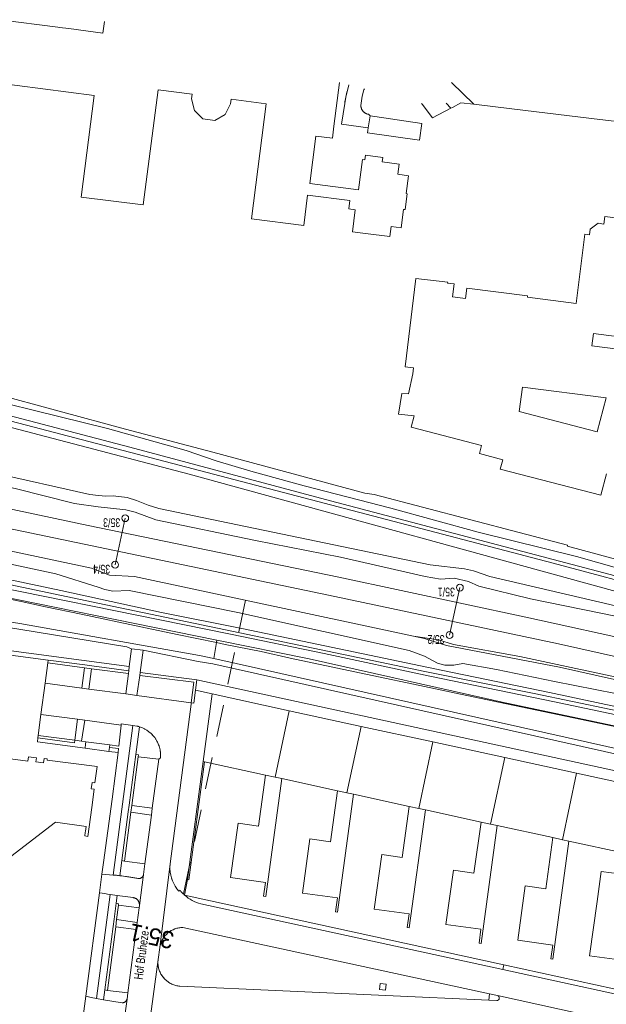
# Model space of a CAD drawing. Header units: metres. Extents: x 177050 to 178939, y 386242 to 386919.
# Tile 4 of 18: x 177187 to 177307, y 386699 to 386900. Entities that reach past the tile are written whole.
import ezdxf

# ---------------------------------------------------------------- set-up
doc = ezdxf.new("R2010")
doc.units = ezdxf.units.M
doc.header["$MEASUREMENT"] = 0
doc.linetypes.add('DGN Style 2', pattern=[10.930399, 6.558239, -4.37216])
for name, color, linetype, lineweight in [('Level 1', 7, 'Continuous', 0), ('Level 2', 7, 'Continuous', 0), ('Level 3', 7, 'Continuous', 0), ('Level 4', 7, 'Continuous', 0), ('Level 51', 7, 'Continuous', 0), ('Level 7', 7, 'Continuous', 0), ('Level 9', 7, 'Continuous', 0)]:
    doc.layers.add(name, color=color, linetype=linetype, lineweight=lineweight)
doc.styles.add('Style-ENGINEERING', font='ENGINEERING.shx')
doc.styles.add('Style-FANCY', font='FANCY.shx')

# ---------------------------------------------------------------- blocks, each defined once
blk = doc.blocks.new('022')
at = {"layer": 'Level 51', "color": 7, "linetype": 'Continuous', "lineweight": 0}
blk.add_circle((0, 0), 0.7, dxfattribs=at)

msp = doc.modelspace()

# ---------------------------------------------------------------- linework, layer by layer
at = {"layer": 'Level 1', "linetype": 'Continuous', "lineweight": 13, "flags": 128}
for points in [[(178058.805, 386579.258), (177949.796, 386608.25), (177899.355, 386621.742), (177883.661, 386625.83), (177761.716, 386658.41), (177677.272, 386680.748), (177510.328, 386725.152), (177475.793, 386734.204), (177443.681, 386742.369), (177422.648, 386747.621), (177396.256, 386754.087), (177344.301, 386766.36), (177314.281, 386773.123), (177290.142, 386778.42), (177251.997, 386786.543), (177200.815, 386797.094), (177161.929, 386805.309), (177142.85, 386809.451), (177108.005, 386817.267), (177090.198, 386821.356), (177082.773, 386823.104)], [(178057.909, 386575.788), (178007.591, 386589.22), (177824.506, 386637.819), (177536.111, 386714.539), (177467.167, 386732.554), (177418.083, 386744.814), (177377.577, 386754.585), (177342.082, 386762.874), (177296.806, 386772.956), (177249.869, 386782.919), (177171.875, 386799.144), (177140.68, 386805.872), (177088.884, 386817.672), (177081.802, 386819.344)]]:
    msp.add_lwpolyline(points, dxfattribs=at)
at = {"layer": 'Level 2', "linetype": 'Continuous', "lineweight": 0, "flags": 128}
for points in [[(177208.377, 386798.597), (177206.317, 386789.105)], [(177276.679, 386784.447), (177274.569, 386774.762)]]:
    msp.add_lwpolyline(points, dxfattribs=at)
at = {"layer": 'Level 3', "linetype": 'Continuous', "lineweight": 0, "flags": 128}
for points in [[(177204.125, 386899.905), (177203.82, 386897.565), (177196.895, 386898.468), (177194.965, 386898.719), (177194.594, 386898.767), (177182.856, 386900.298)], [(177181.028, 386887.545), (177202.057, 386884.857), (177199.406, 386864.115), (177212.065, 386862.497), (177215.068, 386885.986), (177222.048, 386885.093), (177221.927, 386884.151), (177222.532, 386881.787), (177224.245, 386880.064), (177226.646, 386879.757), (177228.775, 386880.97), (177229.881, 386883.144), (177229.999, 386884.067), (177237.118, 386883.157), (177234.117, 386859.678), (177244.8, 386858.312), (177245.593, 386864.512), (177254.211, 386863.41), (177253.993, 386861.704), (177255.313, 386861.535), (177254.739, 386857.041), (177257.424, 386856.698), (177262.384, 386856.064), (177262.651, 386858.108), (177264.706, 386857.84), (177265.196, 386861.596), (177265.531, 386861.553), (177265.952, 386864.787), (177265.737, 386864.815), (177266.213, 386868.47), (177264.049, 386868.752), (177264.321, 386870.844), (177260.834, 386871.298), (177260.948, 386872.173), (177257.402, 386872.636), (177257.284, 386871.734), (177256.815, 386871.795), (177256.001, 386865.559), (177246.036, 386866.858), (177247.299, 386876.541), (177250.651, 386876.104), (177250.976, 386878.597), (177252.137, 386887.503)], [(177257.989, 386878.259), (177257.907, 386877.699), (177257.841, 386877.249), (177268.414, 386875.698), (177268.917, 386879.122), (177259.347, 386880.52), (177258.342, 386880.667)], [(177258.342, 386880.667), (177257.989, 386878.259)], [(177314.776, 386859.047), (177306.296, 386860.162), (177306.085, 386858.598), (177304.873, 386858.777), (177303.272, 386857.555), (177303.146, 386856.42), (177302.187, 386856.528), (177300.419, 386842.403), (177290.475, 386843.683), (177290.512, 386843.97), (177278.119, 386845.552), (177277.846, 386843.42), (177275.19, 386843.769), (177275.527, 386846.407), (177274.179, 386846.579), (177274.2, 386846.748), (177267.698, 386847.517), (177265.483, 386829.511), (177267.211, 386829.308), (177267.087, 386828.067), (177266.207, 386823.95), (177264.809, 386824.035), (177264.183, 386819.854), (177267.37, 386819.477), (177266.762, 386817.145), (177281.081, 386813.406), (177280.654, 386811.771), (177285.415, 386810.527), (177284.919, 386808.631), (177305.441, 386803.272), (177306.577, 386807.62)], [(177328, 386826.317), (177332.167, 386828.393), (177332.71, 386832.537), (177303.965, 386836.301), (177303.631, 386833.753), (177309.432, 386832.994), (177314.419, 386828.095), (177328, 386826.317)], [(177306.56, 386823.129), (177289.445, 386825.332), (177288.807, 386820.373), (177304.733, 386816.254), (177306.56, 386823.129)], [(177226.119, 386762.763), (177224.276, 386748.975)], [(177241.864, 386759.334), (177226.119, 386762.763)], [(177241.864, 386759.334), (177238.959, 386745.768)], [(177256.524, 386756.141), (177241.864, 386759.334)], [(177256.524, 386756.141), (177253.636, 386742.589)], [(177271.185, 386752.948), (177256.524, 386756.141)], [(177271.185, 386752.948), (177268.288, 386739.408)], [(177285.845, 386749.755), (177271.185, 386752.948)], [(177177.85, 386724.136), (177194.11, 386736.582), (177200.383, 386735.736), (177200.253, 386734.768), (177200.219, 386734.514), (177200.12, 386733.775), (177200.758, 386733.687), (177201.541, 386739.567), (177202.037, 386743.292), (177201.435, 386743.393), (177201.609, 386744.652), (177202.201, 386744.599), (177202.641, 386747.934), (177192.444, 386749.273), (177192.435, 386749.498), (177191.804, 386749.584), (177191.682, 386748.692), (177190.135, 386748.899), (177190.244, 386749.712), (177188.639, 386749.927), (177188.519, 386749.035), (177168.706, 386751.69)], [(177224.276, 386748.975), (177224.58, 386748.909)], [(177224.58, 386748.909), (177237.035, 386746.202)], [(177282.933, 386736.202), (177285.845, 386749.755)], [(177300.505, 386746.563), (177285.845, 386749.755)], [(177237.035, 386746.202), (177235.592, 386735.789), (177231.412, 386736.368), (177229.884, 386725.283), (177237.007, 386724.309), (177236.615, 386721.47), (177237.041, 386721.412), (177240.308, 386745.477)], [(177238.959, 386745.768), (177237.035, 386746.202)], [(177240.308, 386745.477), (177238.959, 386745.768)], [(177300.505, 386746.563), (177297.597, 386733.023)], [(177315.176, 386743.368), (177300.505, 386746.563)], [(177240.308, 386745.477), (177251.695, 386743.019)], [(177251.695, 386743.019), (177250.261, 386732.597), (177246.077, 386733.173), (177244.551, 386722.097), (177251.682, 386721.127), (177251.289, 386718.275), (177251.694, 386718.224), (177254.984, 386742.295)], [(177253.636, 386742.589), (177251.695, 386743.019)], [(177254.984, 386742.295), (177253.636, 386742.589)], [(177254.984, 386742.295), (177266.35, 386739.816)], [(177266.35, 386739.816), (177264.918, 386729.405), (177260.72, 386729.969), (177259.192, 386718.879), (177266.31, 386717.926), (177265.927, 386715.077), (177266.345, 386715.028), (177269.636, 386739.113)], [(177268.288, 386739.408), (177266.35, 386739.816)], [(177269.636, 386739.113), (177268.288, 386739.408)], [(177269.636, 386739.113), (177281, 386736.626)], [(177281, 386736.626), (177279.559, 386726.211), (177275.369, 386726.786), (177273.837, 386715.703), (177280.966, 386714.739), (177280.587, 386711.89), (177280.994, 386711.848), (177284.282, 386735.909)], [(177282.933, 386736.202), (177281, 386736.626)], [(177284.282, 386735.909), (177282.933, 386736.202)], [(177284.282, 386735.909), (177295.647, 386733.441)], [(177295.647, 386733.441), (177294.214, 386723.016), (177290.034, 386723.587), (177288.515, 386712.497), (177295.63, 386711.535), (177295.233, 386708.687), (177295.649, 386708.632), (177298.945, 386732.728)], [(177297.597, 386733.023), (177295.647, 386733.441)], [(177298.945, 386732.728), (177297.597, 386733.023)], [(177298.945, 386732.728), (177310.299, 386730.247)], [(177310.299, 386730.247), (177309.716, 386725.99), (177305.522, 386726.562), (177304.683, 386720.411), (177303.169, 386709.312), (177310.275, 386708.361), (177309.892, 386705.519), (177310.312, 386705.454), (177313.598, 386729.541)]]:
    msp.add_lwpolyline(points, dxfattribs=at)
at = {"layer": 'Level 4', "linetype": 'Continuous', "lineweight": 0, "flags": 128}
for points in [[(177147.701, 386830.953), (177190.131, 386820.533), (177204.763, 386816.921), (177220.836, 386812.409), (177226.903, 386810.285), (177233.979, 386808.207), (177244.882, 386805.195), (177262.564, 386800.683), (177280.389, 386795.772), (177300.483, 386790.768), (177313.71, 386787.04), (177329.345, 386782.99), (177337.206, 386781.372), (177343.65, 386780.461)], [(177342.479, 386776.948), (177340.507, 386777.485), (177295.7, 386789.435), (177188.197, 386817.609), (177148.631, 386827.875), (177148.814, 386828.965), (177209.333, 386813.104), (177250.272, 386802.167), (177326.234, 386782.156), (177342.99, 386778.481)], [(177341.709, 386774.635), (177338.93, 386775.417), (177314.039, 386782.147), (177221.413, 386807.56), (177182.449, 386817.772)], [(177298.673, 386793.096), (177259.197, 386803.42)], [(177135.711, 386798.952), (177137.806, 386798.492), (177140.414, 386797.515), (177142.759, 386796.457), (177149.633, 386794.188), (177151.18, 386793.92), (177155.576, 386792.561), (177170.372, 386789.097), (177195.233, 386783.822), (177215.764, 386779.371), (177232.549, 386776.006), (177273.203, 386767.522), (177294.97, 386763.058), (177324.677, 386756.691), (177329.93, 386756.235), (177344.398, 386753.094), (177354.856, 386751.039), (177365.447, 386748.57), (177369.985, 386747.348), (177386.912, 386743.478), (177397.527, 386740.942), (177421.591, 386735.666), (177473.594, 386723.581), (177474.37, 386723.447)], [(177473.824, 386721.32), (177460.269, 386724.388), (177429.389, 386731.137), (177384.563, 386741.438), (177361.544, 386746.644), (177339.467, 386751.5), (177325.835, 386754.781), (177323.379, 386755.354), (177296.014, 386761.13), (177270.522, 386766.364), (177249, 386770.971), (177229.894, 386774.945), (177168.073, 386787.425), (177134.496, 386794.576)], [(177474.017, 386722.071), (177453.217, 386726.65), (177420.042, 386734.104), (177358.796, 386747.984), (177335.732, 386753.409), (177315.323, 386757.931), (177291.816, 386762.851), (177269.54, 386767.345), (177204.387, 386780.906), (177134.835, 386795.524)], [(177142.171, 386791.1), (177144.044, 386790.702), (177152.924, 386788.775), (177160.274, 386787.222), (177170.032, 386785.18), (177174.924, 386784.127), (177187.138, 386781.582), (177192.089, 386780.553), (177199.383, 386778.996), (177211.575, 386776.45), (177218.943, 386774.897), (177226.985, 386773.214)], [(177227.068, 386773.738), (177173.446, 386784.607), (177158.311, 386787.802), (177142.171, 386791.1)], [(177226.985, 386773.214), (177228.803, 386772.833), (177236.139, 386771.382), (177242.045, 386770.07), (177246.889, 386769.05), (177258.775, 386766.532), (177268.531, 386764.445), (177275.859, 386762.899), (177283.261, 386761.357), (177302.778, 386757.253), (177315.038, 386754.694), (177324.83, 386752.65), (177337.017, 386749.962), (177345.923, 386747.927), (177358.079, 386745.26), (177370.542, 386742.452), (177377.64, 386740.886), (177394.694, 386737.136), (177404.426, 386734.905), (177414.179, 386732.68), (177419.436, 386731.472)], [(177419.492, 386731.887), (177376.685, 386741.311), (177350.71, 386747.168), (177326.783, 386752.334), (177285.293, 386761.104), (177245.932, 386769.914), (177227.068, 386773.738)]]:
    msp.add_lwpolyline(points, dxfattribs=at)
at = {"layer": 'Level 7', "linetype": 'DGN Style 2', "lineweight": 0, "flags": 128}
msp.add_lwpolyline([(177232.939, 386781.87), (177219.88, 386720.242)], dxfattribs=at)
at = {"layer": 'Level 9', "linetype": 'Continuous', "lineweight": 0, "flags": 128}
for points in [[(177254.028, 386887.014, 0.0091501), (177253.71, 386885.828)], [(177253.412, 386884.515, 0.0100426), (177253.166, 386883.19)], [(177253.71, 386885.828, 0.0100333), (177253.412, 386884.515)], [(177256.483, 386882.628, -0.0228883), (177256.474, 386882.795)], [(177256.506, 386882.463, -0.0227971), (177256.483, 386882.628)], [(177256.545, 386882.301, -0.022799), (177256.506, 386882.463)], [(177256.598, 386882.143, -0.0228026), (177256.545, 386882.301)], [(177256.666, 386881.99, -0.0229087), (177256.598, 386882.143)], [(177256.747, 386881.845, -0.0227281), (177256.666, 386881.99)], [(177256.841, 386881.707, -0.0228491), (177256.747, 386881.845)], [(177256.947, 386881.578, -0.0228436), (177256.841, 386881.707)], [(177257.065, 386881.46, -0.0228324), (177256.947, 386881.578)], [(177257.195, 386881.351, -0.0232149), (177257.065, 386881.46)], [(177257.335, 386881.255, -0.023231), (177257.195, 386881.351)], [(177257.482, 386881.172, -0.0231024), (177257.335, 386881.255)], [(177257.637, 386881.103, -0.0232158), (177257.482, 386881.172)], [(177257.798, 386881.049, -0.0232385), (177257.637, 386881.103)], [(177257.963, 386881.01, -0.0232049), (177257.798, 386881.049)], [(177258.131, 386880.986, -0.0232256), (177257.963, 386881.01)], [(177211.258, 386756.07, -0.0226574), (177211.783, 386755.881)], [(177211.783, 386755.881, -0.0226529), (177212.288, 386755.644)], [(177212.288, 386755.644, -0.0226924), (177212.771, 386755.363)], [(177212.771, 386755.363, -0.022626), (177213.225, 386755.04)], [(177213.225, 386755.04, -0.0226653), (177213.649, 386754.677)], [(177213.649, 386754.677, -0.0226562), (177214.038, 386754.277)], [(177214.038, 386754.277, -0.0226653), (177214.389, 386753.843)], [(177214.389, 386753.843, -0.0223897), (177214.696, 386753.385)], [(177214.696, 386753.385, -0.0223706), (177214.961, 386752.902)], [(177214.961, 386752.902, -0.0223674), (177215.181, 386752.397)], [(177215.181, 386752.397, -0.0223943), (177215.356, 386751.874)], [(177215.356, 386751.874, -0.0223666), (177215.483, 386751.338)], [(177215.483, 386751.338, -0.0223963), (177215.561, 386750.792)], [(177215.561, 386750.792, -0.0223671), (177215.591, 386750.242)], [(177215.591, 386750.242, -0.0223888), (177215.571, 386749.691)], [(177217.505, 386727.537, -0.020085), (177217.547, 386728.115)], [(177212.072, 386725.736, -0.0219909), (177212.041, 386725.658)], [(177212.095, 386725.816, -0.0218131), (177212.072, 386725.736)], [(177212.112, 386725.898, -0.0219486), (177212.095, 386725.816)], [(177217.51, 386726.957, -0.0201024), (177217.505, 386727.537)], [(177217.561, 386726.379, -0.0201101), (177217.51, 386726.957)], [(177217.659, 386725.807, -0.0201133), (177217.561, 386726.379)], [(177217.802, 386725.245, -0.0200988), (177217.659, 386725.807)], [(177209.292, 386725.399, 0.0039251), (177208.45, 386725.522)], [(177210.132, 386725.263, 0.0039251), (177209.292, 386725.399)], [(177210.97, 386725.113, 0.0039269), (177210.132, 386725.263)], [(177211.048, 386725.1, -0.0207233), (177210.97, 386725.113)], [(177211.128, 386725.093, -0.0210471), (177211.048, 386725.1)], [(177211.207, 386725.093, -0.0207043), (177211.128, 386725.093)], [(177211.287, 386725.099, -0.0210209), (177211.207, 386725.093)], [(177211.365, 386725.112, -0.0207134), (177211.287, 386725.099)], [(177211.442, 386725.132, -0.0208442), (177211.365, 386725.112)], [(177211.518, 386725.158, -0.0210491), (177211.442, 386725.132)], [(177211.591, 386725.19, -0.0208822), (177211.518, 386725.158)], [(177211.661, 386725.228, -0.0208631), (177211.591, 386725.19)], [(177211.727, 386725.272, -0.0207802), (177211.661, 386725.228)], [(177211.793, 386725.324, -0.0220172), (177211.727, 386725.272)], [(177211.854, 386725.381, -0.0218708), (177211.793, 386725.324)], [(177211.909, 386725.444, -0.0219132), (177211.854, 386725.381)], [(177211.959, 386725.511, -0.021913), (177211.909, 386725.444)], [(177212.003, 386725.583, -0.0221191), (177211.959, 386725.511)], [(177212.041, 386725.658, -0.0220371), (177212.003, 386725.583)], [(177218.009, 386724.647, -0.0219337), (177217.802, 386725.245)], [(177218.268, 386724.07, -0.0219221), (177218.009, 386724.647)], [(177218.576, 386723.518, -0.0219108), (177218.268, 386724.07)], [(177203.111, 386722.161, -0.0314047), (177205.335, 386721.811)], [(177218.931, 386722.994, -0.0219382), (177218.576, 386723.518)], [(177219.331, 386722.504, -0.0219238), (177218.931, 386722.994)], [(177219.754, 386722.483, -0.009812), (177219.581, 386722.702)], [(177219.935, 386722.272, -0.009774), (177219.754, 386722.483)], [(177220.124, 386722.067, -0.0098032), (177219.935, 386722.272)], [(177220.246, 386721.943, -0.0061153), (177220.124, 386722.067)], [(177220.372, 386721.822, -0.0061413), (177220.246, 386721.943)], [(177220.5, 386721.704, -0.0061203), (177220.372, 386721.822)], [(177285.452, 386706.544), (177223.809, 386719.961, -0.1277303), (177220.5, 386721.704)], [(177209.995, 386721.2, -0.020861), (177210.117, 386721.178)], [(177210.117, 386721.178, -0.0209443), (177210.237, 386721.145)], [(177210.237, 386721.145, -0.0209203), (177210.354, 386721.103)], [(177210.354, 386721.103, -0.0209302), (177210.467, 386721.051)], [(177210.467, 386721.051, -0.0208688), (177210.575, 386720.99)], [(177210.575, 386720.99, -0.0208149), (177210.677, 386720.92)], [(177210.677, 386720.92, -0.0210522), (177210.774, 386720.841)], [(177210.774, 386720.841, -0.0208293), (177210.863, 386720.755)], [(177210.863, 386720.755, -0.0208679), (177210.945, 386720.662)], [(177210.945, 386720.662, -0.02131), (177211.02, 386720.56)], [(177211.02, 386720.56, -0.0213913), (177211.087, 386720.452)], [(177211.087, 386720.452, -0.0214506), (177211.144, 386720.338)], [(177211.144, 386720.338, -0.0213793), (177211.191, 386720.22)], [(177211.191, 386720.22, -0.0212967), (177211.228, 386720.099)], [(177211.228, 386720.099, -0.0213253), (177211.254, 386719.975)], [(177211.254, 386719.975, -0.0213789), (177211.27, 386719.849)], [(177211.275, 386719.722, -0.0213977), (177211.269, 386719.595)], [(177211.27, 386719.849, -0.0213909), (177211.275, 386719.722)], [(177216.471, 386713.379, -0.022971), (177216.767, 386713.702)], [(177216.767, 386713.702, -0.0229762), (177217.091, 386713.997)], [(177217.091, 386713.997, -0.0229455), (177217.44, 386714.261)], [(177217.44, 386714.261, -0.0213139), (177217.785, 386714.476)], [(177217.785, 386714.476, -0.0212911), (177218.146, 386714.662)], [(177218.146, 386714.662, -0.0213311), (177218.523, 386714.815)], [(177218.523, 386714.815, -0.0212603), (177218.91, 386714.936)], [(177218.91, 386714.936, -0.0213206), (177219.307, 386715.024)], [(177219.307, 386715.024, -0.0213177), (177219.71, 386715.078)], [(177219.71, 386715.078, -0.0213091), (177220.116, 386715.097)], [(177215.498, 386711.437, -0.0229824), (177215.62, 386711.858)], [(177215.62, 386711.858, -0.0229597), (177215.779, 386712.266)], [(177215.779, 386712.266, -0.0230031), (177215.976, 386712.658)], [(177215.976, 386712.658, -0.0229165), (177216.207, 386713.029)], [(177216.207, 386713.029, -0.0229864), (177216.471, 386713.379)], [(177215.416, 386711.007, -0.0229518), (177215.498, 386711.437)], [(177215.064, 386707.686, -0.0223609), (177215.057, 386708.122)], [(177215.057, 386708.122, -0.0223635), (177215.088, 386708.557)], [(177215.111, 386707.252, -0.0223855), (177215.064, 386707.686)], [(177215.196, 386706.824, -0.0223772), (177215.111, 386707.252)], [(177215.319, 386706.406, -0.0223448), (177215.196, 386706.824)], [(177215.478, 386706, -0.022359), (177215.319, 386706.406)], [(177215.674, 386705.61, -0.0223818), (177215.478, 386706)], [(177215.903, 386705.239, -0.0223564), (177215.674, 386705.61)], [(177216.165, 386704.89, -0.0223773), (177215.903, 386705.239)], [(177216.457, 386704.566, -0.0223663), (177216.165, 386704.89)], [(177216.776, 386704.269, -0.0223497), (177216.457, 386704.566)], [(177217.121, 386704.002, -0.022369), (177216.776, 386704.269)], [(177217.489, 386703.767, -0.0223903), (177217.121, 386704.002)], [(177217.876, 386703.565, -0.022386), (177217.489, 386703.767)], [(177218.279, 386703.399, -0.0223489), (177217.876, 386703.565)], [(177218.696, 386703.27, -0.022383), (177218.279, 386703.399)], [(177219.122, 386703.178, -0.0223483), (177218.696, 386703.27)], [(177219.555, 386703.125, -0.0223687), (177219.122, 386703.178)], [(177207.815, 386699.745, -0.0219866), (177207.728, 386699.745)], [(177207.902, 386699.752, -0.0220592), (177207.815, 386699.745)], [(177207.987, 386699.767, -0.0218147), (177207.902, 386699.752)], [(177208.071, 386699.789, -0.0219472), (177207.987, 386699.767)], [(177208.153, 386699.818, -0.0219749), (177208.071, 386699.789)], [(177208.232, 386699.855, -0.0220373), (177208.153, 386699.818)], [(177208.307, 386699.898, -0.0218411), (177208.232, 386699.855)], [(177208.378, 386699.948, -0.0219408), (177208.307, 386699.898)], [(177208.445, 386700.004, -0.022065), (177208.378, 386699.948)], [(177208.505, 386700.063, -0.0212542), (177208.445, 386700.004)], [(177208.559, 386700.128, -0.0213446), (177208.505, 386700.063)], [(177208.607, 386700.196, -0.0210324), (177208.559, 386700.128)], [(177208.65, 386700.269, -0.02141), (177208.607, 386700.196)], [(177208.686, 386700.344, -0.0210215), (177208.65, 386700.269)], [(177208.716, 386700.423, -0.0213517), (177208.686, 386700.344)], [(177208.739, 386700.504, -0.0212747), (177208.716, 386700.423)], [(177282.576, 386700.266), (177284.203, 386700.192, 0.8868286), (177284.342, 386701.221)]]:
    msp.add_lwpolyline(points, format="xyb", dxfattribs=at)
for points in [[(177253.71, 386885.828), (177254.03, 386887.014)], [(177279.498, 386883.033), (177274.987, 386887.497)], [(177253.166, 386883.19), (177253.412, 386884.515)], [(177253.412, 386884.515), (177253.71, 386885.828)], [(177257.214, 386886.191), (177257.101, 386885.964), (177256.729, 386884.731), (177256.474, 386882.795)], [(177257.989, 386878.259), (177252.519, 386878.958), (177253.166, 386883.19)], [(177256.474, 386882.795), (177256.483, 386882.628)], [(177256.483, 386882.628), (177256.506, 386882.463)], [(177256.506, 386882.463), (177256.545, 386882.301)], [(177274.855, 386882.262), (177271.116, 386880.285), (177268.981, 386883.068), (177268.876, 386883.179)], [(177273.89, 386883.25), (177274.855, 386882.262)], [(177274.855, 386882.262), (177275.148, 386882.417), (177276.9, 386883.344), (177279.498, 386883.033)], [(177279.498, 386883.033), (177287.28, 386882.1), (177303.542, 386880.151), (177317.389, 386878.525), (177316.66, 386871.941), (177316.57, 386871.133)], [(177256.545, 386882.301), (177256.598, 386882.143)], [(177256.598, 386882.143), (177256.666, 386881.99)], [(177256.666, 386881.99), (177256.747, 386881.845)], [(177256.747, 386881.845), (177256.841, 386881.707)], [(177256.841, 386881.707), (177256.947, 386881.578)], [(177256.947, 386881.578), (177257.065, 386881.46)], [(177257.065, 386881.46), (177257.195, 386881.351)], [(177257.195, 386881.351), (177257.335, 386881.255)], [(177257.335, 386881.255), (177257.482, 386881.172)], [(177257.482, 386881.172), (177257.637, 386881.103)], [(177257.637, 386881.103), (177257.798, 386881.049)], [(177257.798, 386881.049), (177257.963, 386881.01)], [(177257.963, 386881.01), (177258.131, 386880.986)], [(177258.131, 386880.986), (177258.342, 386880.667)], [(177259.197, 386803.42), (177257.266, 386803.734), (177226.227, 386812.074), (177208.411, 386816.758), (177181.297, 386824.091), (177171.14, 386826.86), (177148.111, 386832.715)], [(177377.026, 386763.136), (177376.553, 386764.833), (177340.946, 386773.648), (177336.346, 386774.233), (177330.881, 386775.459), (177282.793, 386786.718), (177279.486, 386787.895), (177277.623, 386788.28), (177270.602, 386789.086), (177215.243, 386800.597), (177213.045, 386801.276), (177210.704, 386802.2), (177208.796, 386802.803), (177205.891, 386803.151), (177204.436, 386803.119), (177202.91, 386803.209), (177201.119, 386803.471), (177161.197, 386812.384), (177144.611, 386817.205)], [(177151.443, 386812.302), (177185.942, 386804.674), (177198.002, 386801.586), (177202.828, 386800.916), (177208.531, 386800.316), (177210.383, 386799.865), (177214.641, 386798.3), (177234.95, 386794.075), (177252.326, 386790.669), (177269.577, 386786.684), (177272.751, 386786.188), (177275.525, 386786.338), (177278.449, 386785.657), (177280.558, 386784.711), (177291.123, 386782.165), (177319.441, 386776.366), (177337.461, 386772.184), (177340.951, 386772.096), (177361.401, 386766.943), (177377.026, 386763.136)], [(177308.43, 386762.827), (177295.968, 386765.275), (177284.152, 386767.737), (177277.255, 386768.981), (177275.478, 386768.614), (177273.58, 386768.639), (177272.104, 386769.057), (177269.488, 386770.427), (177266.358, 386771.589), (177231.379, 386779.398), (177209.195, 386783.872), (177205.822, 386783.693), (177204.232, 386784.06), (177202.879, 386784.567), (177194.219, 386787.224), (177154.124, 386795.8), (177147.973, 386797.214), (177146.349, 386797.449), (177144.922, 386797.433), (177143.912, 386797.872), (177142.661, 386799.014), (177138.433, 386800.818), (177135.063, 386801.981), (177138.296, 386801.86)], [(177267.215, 386774.565), (177210.251, 386786.709), (177205.163, 386787.008), (177201.495, 386788.383), (177167.735, 386795.577), (177139.781, 386801.663), (177138.296, 386801.86)], [(177343.849, 386781.056), (177342.565, 386781.394), (177310.22, 386789.94), (177310.181, 386789.793), (177298.628, 386792.925), (177298.673, 386793.096)], [(177120.822, 386787.686), (177121.275, 386787.552), (177186.841, 386777.139), (177223.526, 386770.613), (177226.471, 386769.955)], [(177209.669, 386771.937), (177208.73, 386772.355), (177186.65, 386775.951), (177121.785, 386786.362), (177120.975, 386786.082)], [(177209.203, 386768.366), (177121.547, 386779.994), (177120.975, 386786.082)], [(177192.675, 386769.651), (177129.802, 386777.99), (177123.879, 386778.72), (177120.774, 386779.188)], [(177504.816, 386718.414), (177499.745, 386719.619), (177491.255, 386723.008), (177478.737, 386725.844), (177477.399, 386726.005), (177476.169, 386726.32), (177474.697, 386727.102), (177462.451, 386730.299), (177451.116, 386732.991), (177426.896, 386738.41), (177404.284, 386743.576), (177394.594, 386745.984), (177373.17, 386751.511), (177313.994, 386765.026), (177288.93, 386770.377), (177275.406, 386772.843), (177272.298, 386773.774), (177267.215, 386774.565)], [(177267.215, 386774.565), (177269.452, 386774.088), (177273.919, 386772.607), (177297.045, 386768.2), (177323.401, 386762.326), (177334.692, 386759.677), (177337.592, 386758.917), (177405.595, 386742.439), (177412.246, 386741.006), (177448.127, 386732.842), (177463.808, 386728.731), (177486.754, 386723.511), (177490.673, 386722.42), (177493.764, 386721.438), (177497.045, 386720.328), (177499.069, 386719.245), (177504.098, 386717.476)], [(177209.203, 386768.366), (177209.669, 386771.937)], [(177212.033, 386771.661), (177209.669, 386771.937)], [(177226.471, 386769.955), (177226.985, 386773.214)], [(177226.985, 386773.214), (177227.068, 386773.738)], [(177212.033, 386771.661), (177211.404, 386767.107)], [(177418.676, 386725.87), (177226.223, 386768.86), (177223.247, 386769.394), (177212.033, 386771.661)], [(177226.471, 386769.955), (177418.822, 386726.947)], [(177192.015, 386764.927), (177192.6, 386769.115)], [(177192.6, 386769.115), (177192.675, 386769.651)], [(177200.073, 386768.103), (177192.6, 386769.115)], [(177192.675, 386769.651), (177200.144, 386768.66), (177201.591, 386768.468), (177209.086, 386767.474)], [(177200.073, 386768.103), (177199.54, 386763.934)], [(177201.512, 386767.904), (177200.073, 386768.103)], [(177200.934, 386763.75), (177201.512, 386767.904)], [(177209.013, 386766.914), (177201.512, 386767.904)], [(177209.086, 386767.474), (177209.203, 386768.366)], [(177208.469, 386762.756), (177209.013, 386766.914)], [(177209.013, 386766.914), (177209.086, 386767.474)], [(177211.325, 386766.534), (177210.762, 386762.457)], [(177211.404, 386767.107), (177211.325, 386766.534)], [(177221.857, 386760.957), (177222.396, 386765.147), (177211.325, 386766.534)], [(177211.404, 386767.107), (177223.019, 386765.61)], [(177191.165, 386758.553), (177192.015, 386764.927)], [(177192.015, 386764.927), (177199.54, 386763.934)], [(177199.54, 386763.934), (177200.934, 386763.75)], [(177223.019, 386765.61), (177222.743, 386763.499)], [(177223.019, 386765.61), (177418.306, 386723.21)], [(177200.934, 386763.75), (177208.469, 386762.756)], [(177210.762, 386762.457), (177208.469, 386762.756)], [(177210.762, 386762.457), (177221.857, 386760.957)], [(177222.743, 386763.499), (177222.398, 386760.862), (177221.857, 386760.957)], [(177226.119, 386762.763), (177222.743, 386763.499)], [(177221.857, 386760.957), (177221.82, 386760.673), (177217.547, 386728.115)], [(177190.622, 386754.303), (177191.165, 386758.553)], [(177198.64, 386757.573), (177191.165, 386758.553)], [(177198.64, 386757.573), (177198.114, 386753.331)], [(177200.127, 386757.377), (177198.64, 386757.573)], [(177199.461, 386753.108), (177200.127, 386757.377)], [(177207.548, 386756.404), (177200.127, 386757.377)], [(177205.202, 386752.354), (177207.075, 386752.108), (177207.548, 386756.404)], [(177209.917, 386756.325), (177205.914, 386725.813)], [(177207.548, 386756.404), (177207.572, 386756.626), (177209.917, 386756.325)], [(177211.258, 386756.07), (177211.178, 386756.094), (177211.097, 386756.118), (177211.016, 386756.14), (177210.935, 386756.161), (177210.854, 386756.181), (177210.772, 386756.2), (177209.917, 386756.325)], [(177211.258, 386756.07), (177210.51, 386750.39)], [(177211.783, 386755.881), (177211.258, 386756.07)], [(177212.288, 386755.644), (177211.783, 386755.881)], [(177190.557, 386753.791), (177190.622, 386754.303)], [(177190.622, 386754.303), (177198.114, 386753.331)], [(177212.771, 386755.363), (177212.288, 386755.644)], [(177213.225, 386755.04), (177212.771, 386755.363)], [(177213.649, 386754.677), (177213.225, 386755.04)], [(177214.038, 386754.277), (177213.649, 386754.677)], [(177214.389, 386753.843), (177214.038, 386754.277)], [(177214.696, 386753.385), (177214.389, 386753.843)], [(177200.188, 386751.67), (177190.45, 386752.954), (177190.557, 386753.791)], [(177198.114, 386753.331), (177198.049, 386752.807), (177190.557, 386753.791)], [(177199.461, 386753.108), (177198.114, 386753.331)], [(177200.356, 386752.99), (177199.461, 386753.108)], [(177200.188, 386751.67), (177200.295, 386752.512), (177200.356, 386752.99)], [(177200.356, 386752.99), (177205.202, 386752.354)], [(177205.135, 386751.858), (177205.024, 386751.032)], [(177205.135, 386751.858), (177205.202, 386752.354)], [(177206.929, 386750.781), (177207.02, 386751.611), (177205.135, 386751.858)], [(177214.961, 386752.902), (177214.696, 386753.385)], [(177215.181, 386752.397), (177214.961, 386752.902)], [(177215.356, 386751.874), (177215.181, 386752.397)], [(177215.483, 386751.338), (177215.356, 386751.874)], [(177205.024, 386751.032), (177200.188, 386751.67)], [(177203.633, 386725.968), (177203.962, 386728.366), (177205.687, 386741.281), (177206.929, 386750.781)], [(177206.929, 386750.781), (177205.024, 386751.032)], [(177207.657, 386728.745), (177208.968, 386738.688), (177209.15, 386740.07), (177210.51, 386750.39)], [(177211.006, 386749.94), (177209.691, 386739.996)], [(177210.51, 386750.39), (177211.084, 386750.32), (177211.006, 386749.94)], [(177211.006, 386749.94), (177215.218, 386749.431)], [(177215.561, 386750.792), (177215.483, 386751.338)], [(177215.591, 386750.242), (177215.561, 386750.792)], [(177215.571, 386749.691), (177215.591, 386750.242)], [(177213.897, 386739.425), (177215.218, 386749.431)], [(177215.218, 386749.431), (177215.571, 386749.691)], [(177221.057, 386724.898), (177224.276, 386748.975)], [(177224.58, 386748.909), (177221.358, 386724.858), (177221.057, 386724.898)], [(177209.691, 386739.996), (177209.526, 386738.605)], [(177213.897, 386739.425), (177209.691, 386739.996)], [(177209.526, 386738.605), (177208.215, 386728.658)], [(177209.526, 386738.605), (177213.708, 386737.988)], [(177212.399, 386728.072), (177213.708, 386737.988)], [(177213.708, 386737.988), (177213.897, 386739.425)], [(177207.657, 386728.745), (177207.252, 386725.674)], [(177208.215, 386728.658), (177207.657, 386728.745)], [(177212.399, 386728.072), (177208.215, 386728.658)], [(177212.112, 386725.898), (177212.399, 386728.072)], [(177215.416, 386711.007), (177217.547, 386728.115)], [(177217.547, 386728.115), (177217.505, 386727.537)], [(177203.111, 386722.161), (177203.633, 386725.968)], [(177205.914, 386725.813), (177203.633, 386725.968)], [(177205.914, 386725.813), (177206.137, 386725.792), (177206.361, 386725.771), (177206.584, 386725.748), (177206.807, 386725.724), (177207.029, 386725.7), (177207.252, 386725.674)], [(177212.112, 386725.898), (177211.269, 386719.595)], [(177212.041, 386725.658), (177212.072, 386725.736)], [(177212.072, 386725.736), (177212.095, 386725.816)], [(177212.095, 386725.816), (177212.112, 386725.898)], [(177217.505, 386727.537), (177217.51, 386726.957)], [(177217.51, 386726.957), (177217.561, 386726.379)], [(177217.561, 386726.379), (177217.659, 386725.807)], [(177217.659, 386725.807), (177217.802, 386725.245)], [(177207.252, 386725.674), (177207.652, 386725.626), (177208.051, 386725.576), (177208.45, 386725.522)], [(177208.45, 386725.522), (177209.292, 386725.399)], [(177209.292, 386725.399), (177210.132, 386725.263)], [(177210.132, 386725.263), (177210.97, 386725.113)], [(177210.97, 386725.113), (177211.048, 386725.1)], [(177211.048, 386725.1), (177211.128, 386725.093)], [(177211.128, 386725.093), (177211.207, 386725.093)], [(177211.207, 386725.093), (177211.287, 386725.099)], [(177211.287, 386725.099), (177211.365, 386725.112)], [(177211.365, 386725.112), (177211.442, 386725.132)], [(177211.442, 386725.132), (177211.518, 386725.158)], [(177211.518, 386725.158), (177211.591, 386725.19)], [(177211.591, 386725.19), (177211.661, 386725.228)], [(177211.661, 386725.228), (177211.727, 386725.272)], [(177211.727, 386725.272), (177211.793, 386725.324)], [(177211.793, 386725.324), (177211.854, 386725.381)], [(177211.854, 386725.381), (177211.909, 386725.444)], [(177211.909, 386725.444), (177211.959, 386725.511)], [(177211.959, 386725.511), (177212.003, 386725.583)], [(177212.003, 386725.583), (177212.041, 386725.658)], [(177217.802, 386725.245), (177218.009, 386724.647)], [(177218.009, 386724.647), (177218.268, 386724.07)], [(177218.268, 386724.07), (177218.576, 386723.518)], [(177220.5, 386721.704), (177221.057, 386724.898)], [(177200.351, 386701.091), (177203.111, 386722.161)], [(177205.335, 386721.811), (177202.522, 386700.592)], [(177206.745, 386721.626), (177205.335, 386721.811)], [(177218.576, 386723.518), (177218.931, 386722.994)], [(177218.931, 386722.994), (177219.331, 386722.504)], [(177219.331, 386722.504), (177219.581, 386722.702)], [(177219.581, 386722.702), (177219.754, 386722.483)], [(177219.754, 386722.483), (177219.935, 386722.272)], [(177219.935, 386722.272), (177220.124, 386722.067)], [(177220.124, 386722.067), (177220.246, 386721.943)], [(177220.246, 386721.943), (177220.372, 386721.822)], [(177220.372, 386721.822), (177220.5, 386721.704)], [(177220.5, 386721.704), (177285.657, 386707.492)], [(177204.22, 386702.387), (177205.916, 386715.31), (177206.112, 386716.797), (177206.539, 386720.054)], [(177206.539, 386720.054), (177206.745, 386721.626)], [(177206.539, 386720.054), (177206.965, 386720.031), (177207.012, 386719.67)], [(177207.012, 386719.67), (177206.598, 386716.728)], [(177209.995, 386721.2), (177206.745, 386721.626)], [(177207.012, 386719.67), (177211.204, 386719.106)], [(177210.117, 386721.178), (177209.995, 386721.2)], [(177210.237, 386721.145), (177210.117, 386721.178)], [(177210.354, 386721.103), (177210.237, 386721.145)], [(177210.467, 386721.051), (177210.354, 386721.103)], [(177210.575, 386720.99), (177210.467, 386721.051)], [(177210.677, 386720.92), (177210.575, 386720.99)], [(177210.774, 386720.841), (177210.677, 386720.92)], [(177210.863, 386720.755), (177210.774, 386720.841)], [(177210.945, 386720.662), (177210.863, 386720.755)], [(177211.02, 386720.56), (177210.945, 386720.662)], [(177211.087, 386720.452), (177211.02, 386720.56)], [(177211.144, 386720.338), (177211.087, 386720.452)], [(177211.191, 386720.22), (177211.144, 386720.338)], [(177211.228, 386720.099), (177211.191, 386720.22)], [(177211.254, 386719.975), (177211.228, 386720.099)], [(177211.27, 386719.849), (177211.254, 386719.975)], [(177211.269, 386719.595), (177211.275, 386719.722)], [(177211.275, 386719.722), (177211.27, 386719.849)], [(177210.81, 386716.131), (177211.204, 386719.106)], [(177211.204, 386719.106), (177211.269, 386719.595)], [(177206.598, 386716.728), (177206.447, 386715.238)], [(177210.81, 386716.131), (177206.598, 386716.728)], [(177210.616, 386714.67), (177210.81, 386716.131)], [(177206.447, 386715.238), (177204.772, 386702.287)], [(177206.447, 386715.238), (177210.616, 386714.67)], [(177208.911, 386701.798), (177210.616, 386714.67)], [(177216.767, 386713.702), (177216.471, 386713.379)], [(177217.091, 386713.997), (177216.767, 386713.702)], [(177217.44, 386714.261), (177217.091, 386713.997)], [(177217.785, 386714.476), (177217.44, 386714.261)], [(177218.146, 386714.662), (177217.785, 386714.476)], [(177218.523, 386714.815), (177218.146, 386714.662)], [(177218.91, 386714.936), (177218.523, 386714.815)], [(177219.307, 386715.024), (177218.91, 386714.936)], [(177219.71, 386715.078), (177219.307, 386715.024)], [(177220.116, 386715.097), (177219.71, 386715.078)], [(177282.718, 386701.575), (177220.116, 386715.097)], [(177215.62, 386711.858), (177215.498, 386711.437)], [(177215.779, 386712.266), (177215.62, 386711.858)], [(177215.976, 386712.658), (177215.779, 386712.266)], [(177216.207, 386713.029), (177215.976, 386712.658)], [(177216.471, 386713.379), (177216.207, 386713.029)], [(177215.416, 386711.007), (177215.088, 386708.557)], [(177215.498, 386711.437), (177215.416, 386711.007)], [(177212.502, 386689.485), (177215.088, 386708.557)], [(177215.088, 386708.557), (177215.057, 386708.122)], [(177215.057, 386708.122), (177215.064, 386707.686)], [(177215.064, 386707.686), (177215.111, 386707.252)], [(177215.111, 386707.252), (177215.196, 386706.824)], [(177215.196, 386706.824), (177215.319, 386706.406)], [(177215.319, 386706.406), (177215.478, 386706)], [(177215.478, 386706), (177215.674, 386705.61)], [(177215.674, 386705.61), (177215.903, 386705.239)], [(177285.657, 386707.492), (177285.452, 386706.544)], [(177412.191, 386678.958), (177285.452, 386706.544)], [(177285.657, 386707.492), (177311.814, 386701.786), (177412.332, 386679.996)], [(177215.903, 386705.239), (177216.165, 386704.89)], [(177216.165, 386704.89), (177216.457, 386704.566)], [(177216.457, 386704.566), (177216.776, 386704.269)], [(177216.776, 386704.269), (177217.121, 386704.002)], [(177217.121, 386704.002), (177217.489, 386703.767)], [(177217.489, 386703.767), (177217.876, 386703.565)], [(177261.64, 386703.532), (177260.39, 386703.679), (177260.244, 386702.428), (177261.499, 386702.303), (177261.64, 386703.532)], [(177204.22, 386702.387), (177203.954, 386700.359)], [(177204.772, 386702.287), (177204.22, 386702.387)], [(177208.911, 386701.798), (177204.772, 386702.287)], [(177208.739, 386700.504), (177208.911, 386701.798)], [(177217.876, 386703.565), (177218.279, 386703.399)], [(177218.279, 386703.399), (177218.696, 386703.27)], [(177218.696, 386703.27), (177219.122, 386703.178)], [(177219.122, 386703.178), (177219.555, 386703.125)], [(177219.555, 386703.125), (177282.576, 386700.266)], [(177282.576, 386700.266), (177282.718, 386701.575)], [(177284.342, 386701.221), (177282.718, 386701.575)], [(177199.813, 386697.051), (177200.351, 386701.091)], [(177202.522, 386700.592), (177201.426, 386700.8), (177200.351, 386701.091)], [(177202.522, 386700.592), (177203.954, 386700.359)], [(177203.954, 386700.359), (177207.728, 386699.745)], [(177207.728, 386699.745), (177207.815, 386699.745)], [(177207.815, 386699.745), (177207.902, 386699.752)], [(177208.739, 386700.504), (177207.822, 386693.722)], [(177207.902, 386699.752), (177207.987, 386699.767)], [(177207.987, 386699.767), (177208.071, 386699.789)], [(177208.071, 386699.789), (177208.153, 386699.818)], [(177208.153, 386699.818), (177208.232, 386699.855)], [(177208.232, 386699.855), (177208.307, 386699.898)], [(177208.307, 386699.898), (177208.378, 386699.948)], [(177208.378, 386699.948), (177208.445, 386700.004)], [(177208.445, 386700.004), (177208.505, 386700.063)], [(177208.505, 386700.063), (177208.559, 386700.128)], [(177208.559, 386700.128), (177208.607, 386700.196)], [(177208.607, 386700.196), (177208.65, 386700.269)], [(177208.65, 386700.269), (177208.686, 386700.344)], [(177208.686, 386700.344), (177208.716, 386700.423)], [(177208.716, 386700.423), (177208.739, 386700.504)], [(177284.342, 386701.221), (177322.946, 386692.743)]]:
    msp.add_lwpolyline(points, dxfattribs=at)

# ---------------------------------------------------------------- block references
at = {"layer": 'Level 2', "linetype": 'Continuous', "lineweight": 0}
for p in [(177208.377, 386798.597), (177206.317, 386789.105), (177276.679, 386784.447), (177274.569, 386774.762)]:
    msp.add_blockref('022', p, dxfattribs=at)

# ---------------------------------------------------------------- texts
at = {"layer": 'Level 2', "linetype": 'Continuous', "lineweight": 0, "style": 'Style-ENGINEERING', "width": 0.75}
for s, p in [('  35/3', (177208.377, 386798.597)), ('  35/4', (177206.317, 386789.105)), ('  35/1', (177276.679, 386784.447)), ('  35/2', (177274.569, 386774.762))]:
    msp.add_text(s, height=1.8, rotation=180, dxfattribs=at).set_placement(p)
at = {"layer": 'Level 4', "linetype": 'Continuous', "lineweight": 0, "style": 'Style-FANCY', "width": 0.75}
msp.add_text('Hof Bruheze', height=1.8, rotation=82.4, dxfattribs=at).set_placement((177211.896, 386704.391))
at = {"layer": 'Level 7', "linetype": 'Continuous', "lineweight": 0, "style": 'Style-FANCY'}
msp.add_text('35.1', height=3.5, rotation=168, dxfattribs=at).set_placement((177218.574, 386714.079))

doc.saveas('drawing.dxf')
